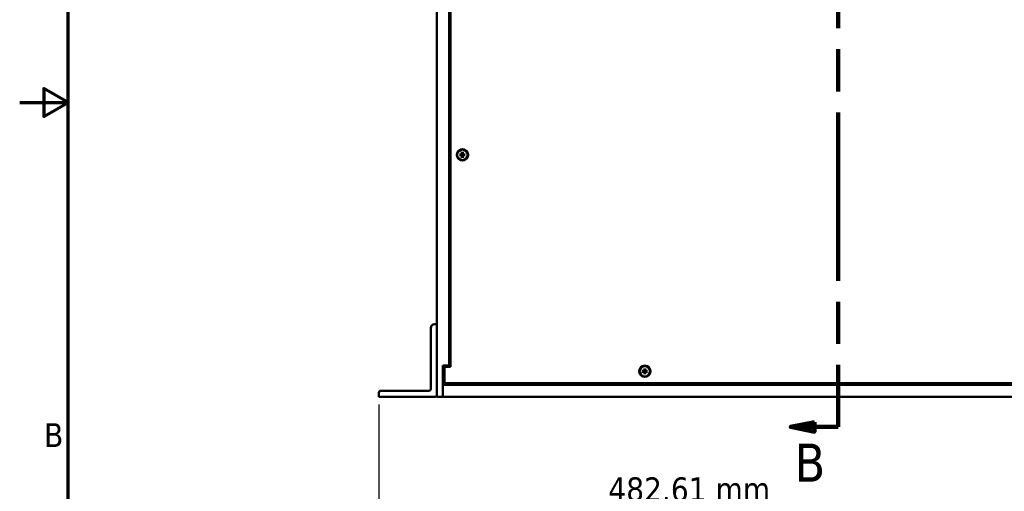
# Model space of a CAD drawing. Header units: millimetres. Extents: x 6 to 2153, y 38 to 1359.
# Tile 2 of 22: x 6 to 524, y 494 to 742. Entities that reach past the tile are written whole.
import ezdxf

# ---------------------------------------------------------------- set-up
doc = ezdxf.new("R2010")
doc.units = ezdxf.units.MM
doc.header["$LTSCALE"] = 2.5
doc.linetypes.add('DOUBLE_DASH_CHAIN', pattern=[1.2403, 0.6614, -0.0827, 0.1654, -0.0827, 0.1654, -0.0827])
for name, color, linetype, lineweight in [('Border (ANSI)', 7, 'Continuous', 70), ('Dimension (ANSI)', 7, 'Continuous', 25), ('Section Line (ANSI)', 7, 'DOUBLE_DASH_CHAIN', 100), ('Visible (ANSI)', 7, 'Continuous', 50)]:
    doc.layers.add(name, color=color, linetype=linetype, lineweight=lineweight)
doc.styles.add('Label Text (ANSI)', font='tahoma.ttf')
doc.styles.add('Note Text (ANSI)', font='tahoma.ttf')
doc.dimstyles.new('Default - mm (ANSI)', dxfattribs={"dimscale": 2.5, "dimtxt": 5, "dimasz": 2.5, "dimexe": 3.175, "dimexo": 1.6002, "dimgap": 0.8, "dimtad": 0, "dimtih": 1, "dimtoh": 1, "dimrnd": 1e-08, "dimzin": 0, "dimdsep": 46, "dimtxsty": 'Note Text (ANSI)', "dimcen": 0.09, "dimdle": 10, "dimclrd": 256, "dimclre": 256, "dimclrt": 256, "dimadec": 1, "dimazin": 0, "dimtfac": 0.6096, "dimtofl": 0, "dimtmove": 0, "dimatfit": 3, "dimldrblk": 'Filled-1', "dimfxl": 1, "dimtolj": 1, "dimtzin": 0, "dimlwd": -1, "dimlwe": -1, "dimarcsym": 0})

# ---------------------------------------------------------------- blocks, each defined once
blk = doc.blocks.new('Borders Default Border')
at = {"layer": 'Border (ANSI)', "flags": 128}
for points in [[(12.7, 25.4), (12.7, 533.4), (850.9, 533.4), (850.9, 25.4), (12.7, 25.4)], [(2.54, 279.4), (12.7, 279.4), (7.62, 282.33), (7.62, 276.47), (12.7, 279.4)]]:
    blk.add_lwpolyline(points, dxfattribs=at)
at = {"layer": 'Border (ANSI)', "insert": (7.66, 207.05), "char_height": 5, "attachment_point": 7, "style": 'Note Text (ANSI)'}
blk.add_mtext('B', dxfattribs=at)
blk = doc.blocks.new('2dTransSection1')
at = {"layer": 'Section Line (ANSI)', "linetype": 'Continuous'}
for p, q in [((169.57, 410.82), (164.57, 409.82)), ((169.57, 409.82), (164.57, 409.82)), ((164.57, 409.82), (169.57, 408.82)), ((169.57, 408.82), (169.57, 410.82)), ((174.57, 409.82), (169.57, 409.82)), ((174.57, 409.82), (174.57, 396.81)), ((174.57, 224.28), (174.57, 211.27)), ((169.57, 212.27), (164.57, 211.27)), ((169.57, 211.27), (164.57, 211.27)), ((164.57, 211.27), (169.57, 210.27)), ((169.57, 210.27), (169.57, 212.27)), ((174.57, 211.27), (169.57, 211.27))]:
    blk.add_line(p, q, dxfattribs=at)
at = {"layer": 'Section Line (ANSI)', "linetype": 'DOUBLE_DASH_CHAIN', "ltscale": 21.370619}
blk.add_line((174.57, 409.82), (174.57, 211.27), dxfattribs=at)
at = {"layer": 'Section Line (ANSI)', "linetype": 'Continuous', "flags": 128}
for points in [[(169.57, 410.82), (164.57, 409.82), (169.57, 408.82), (169.57, 410.82)], [(169.57, 212.27), (164.57, 211.27), (169.57, 210.27), (169.57, 212.27)]]:
    blk.add_lwpolyline(points, dxfattribs=at)
at = {"layer": 'Section Line (ANSI)'}
for points in [[(169.57, 410.82), (164.57, 409.82), (169.57, 408.82), (169.57, 410.82)], [(169.57, 212.27), (164.57, 211.27), (169.57, 210.27), (169.57, 212.27)]]:
    blk.add_solid(points, dxfattribs=at)
at = {"layer": 'Section Line (ANSI)', "char_height": 8, "attachment_point": 7, "style": 'Label Text (ANSI)'}
for insert in [(165.38, 413.32), (165.38, 199.77)]:
    blk.add_mtext('B', dxfattribs=dict(at, insert=insert))
blk = doc.blocks.new('*D17')
at = {"layer": 'Defpoints', "color": 0, "transparency": 16777216}
for p in [(195.11, 543.98), (677.72, 543.98), (195.11, 483.9)]:
    blk.add_point(p, dxfattribs=at)
at = {"layer": 'Dimension (ANSI)', "transparency": 16777216}
for p, q in [((195.11, 539.98), (195.11, 475.97)), ((677.72, 539.98), (677.72, 475.97)), ((201.36, 483.9), (308.5, 483.9)), ((671.47, 483.9), (403.18, 483.9))]:
    blk.add_line(p, q, dxfattribs=at)
for points in [[(201.36, 484.95), (201.36, 482.86), (195.11, 483.9)], [(671.47, 484.95), (671.47, 482.86), (677.72, 483.9)]]:
    blk.add_solid(points, dxfattribs=at)
at = {"layer": 'Dimension (ANSI)', "transparency": 16777216, "insert": (355.84, 483.9), "char_height": 12.5, "attachment_point": 5, "style": 'Note Text (ANSI)'}
blk.add_mtext('\\A1; 482.61 mm\\P[19.000 in]', dxfattribs=at)
blk = doc.blocks.new('Filled-1')
at = {"color": 0}
for p, q in [((0, 0), (-1, 0.333)), ((-1, 0.333), (-1, -0.333)), ((-1, 0), (0, 0)), ((-1, -0.333), (0, 0))]:
    blk.add_line(p, q, dxfattribs=at)
at = {"color": 0, "flags": 128}
blk.add_lwpolyline([(-1, -0.333), (0, 0), (-1, 0.333), (-1, -0.333)], dxfattribs=at)
at = {"color": 0}
blk.add_solid([(-1, -0.333), (0, 0), (-1, 0.333), (-1, -0.333)], dxfattribs=at)

msp = doc.modelspace()

# ---------------------------------------------------------------- linework, layer by layer
at = {"layer": 'Visible (ANSI)'}
for p, q in [((225.589, 582.081), (225.589, 1001.181)), ((231.939, 984.671), (231.939, 560.491)), ((232.689, 985.431), (232.689, 559.731)), ((237.489, 671.208), (238.544, 671.233)), ((237.489, 670.754), (238.544, 670.729)), ((238.762, 672.481), (238.737, 671.426)), ((238.762, 669.481), (238.737, 670.536)), ((239.216, 672.481), (239.241, 671.426)), ((239.216, 669.481), (239.241, 670.536)), ((240.489, 671.208), (239.434, 671.233)), ((240.489, 670.754), (239.434, 670.729)), ((222.414, 580.081), (222.414, 548.156)), ((225.589, 582.081), (224.414, 582.081)), ((225.589, 544.981), (225.589, 582.081)), ((222.343, 565.152), (222.343, 573.61)), ((222.343, 573.61), (222.414, 573.61)), ((222.343, 565.152), (222.414, 565.152)), ((228.764, 560.491), (231.939, 560.491)), ((228.764, 543.981), (228.764, 560.491)), ((229.514, 559.731), (229.514, 551.081)), ((232.689, 559.731), (229.514, 559.731)), ((231.939, 560.491), (232.689, 560.491)), ((334.587, 558.881), (334.562, 557.826)), ((335.041, 558.881), (335.066, 557.826)), ((333.314, 557.608), (334.369, 557.633)), ((333.314, 557.154), (334.369, 557.129)), ((334.587, 555.881), (334.562, 556.936)), ((335.041, 555.881), (335.066, 556.936)), ((336.314, 557.608), (335.259, 557.633)), ((336.314, 557.154), (335.259, 557.129)), ((228.764, 551.601), (229.514, 551.601)), ((228.764, 550.331), (228.764, 543.981)), ((228.764, 550.331), (644.064, 550.331)), ((229.514, 551.081), (643.314, 551.081)), ((195.109, 546.156), (195.109, 543.981)), ((195.109, 543.981), (224.589, 543.981)), ((221.414, 547.156), (196.109, 547.156)), ((225.589, 543.981), (225.589, 544.981)), ((225.589, 543.981), (228.764, 543.981)), ((228.764, 543.981), (644.064, 543.981))]:
    msp.add_line(p, q, dxfattribs=at)
for centre, radius in [((238.989, 670.981), 3), ((238.989, 670.981), 2.715), ((334.814, 557.381), 3), ((334.814, 557.381), 2.715)]:
    msp.add_circle(centre, radius, dxfattribs=at)
for centre, radius, start, end in [((238.989, 670.981), 0.729, 162.39692, 197.60308), ((238.54, 671.43), 0.197, 271.34818, 358.65182), ((238.54, 670.531), 0.197, 1.34818, 88.65182), ((238.989, 670.981), 0.729, 72.39692, 107.60308), ((238.989, 670.981), 0.729, 252.39692, 287.60308), ((239.438, 671.43), 0.197, 181.34818, 268.65182), ((239.438, 670.531), 0.197, 91.34818, 178.65182), ((238.989, 670.981), 0.729, 342.39692, 17.60308), ((224.414, 580.081), 2, 90, 180), ((334.814, 557.381), 0.729, 162.39692, 197.60308), ((334.365, 557.83), 0.197, 271.34818, 358.65182), ((334.365, 556.931), 0.197, 1.34818, 88.65182), ((334.814, 557.381), 0.729, 72.39692, 107.60308), ((334.814, 557.381), 0.729, 252.39692, 287.60308), ((335.263, 557.83), 0.197, 181.34818, 268.65182), ((335.263, 556.931), 0.197, 91.34818, 178.65182), ((334.814, 557.381), 0.729, 342.39692, 17.60308), ((196.109, 546.156), 1, 90, 180), ((221.414, 548.156), 1, 270, 0), ((224.589, 544.981), 1, 270, 0)]:
    msp.add_arc(centre, radius, start, end, dxfattribs=at)
for points, knots in [([(237.489, 671.208), (237.5, 671.208), (237.514, 671.209), (237.535, 671.209), (237.547, 671.209), (237.561, 671.209), (237.568, 671.209), (237.572, 671.209)], [0.0136539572, 0.0136539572, 0.0136539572, 0.0136539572, 0.017108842, 0.017108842, 0.0205337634, 0.0205337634, 0.0232838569, 0.0232838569, 0.0232838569, 0.0232838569]), ([(237.572, 670.753), (237.568, 670.752), (237.561, 670.752), (237.547, 670.753), (237.535, 670.753), (237.514, 670.753), (237.5, 670.753), (237.489, 670.754)], [0.0312995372, 0.0312995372, 0.0312995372, 0.0312995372, 0.0340496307, 0.0340496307, 0.0374745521, 0.0374745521, 0.040929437, 0.040929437, 0.040929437, 0.040929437]), ([(238.765, 671.425), (238.764, 671.41), (238.763, 671.396), (238.756, 671.363), (238.749, 671.343), (238.728, 671.304), (238.714, 671.285), (238.684, 671.255), (238.666, 671.242), (238.627, 671.221), (238.606, 671.214), (238.574, 671.207), (238.559, 671.205), (238.545, 671.205)], [0.099544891, 0.099544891, 0.099544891, 0.099544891, 0.104028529, 0.104028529, 0.110376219, 0.110376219, 0.116723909, 0.116723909, 0.123071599, 0.123071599, 0.12941929, 0.12941929, 0.133902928, 0.133902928, 0.133902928, 0.133902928]), ([(238.545, 670.756), (238.559, 670.756), (238.574, 670.755), (238.606, 670.748), (238.627, 670.741), (238.666, 670.72), (238.684, 670.706), (238.714, 670.676), (238.728, 670.658), (238.749, 670.619), (238.756, 670.598), (238.763, 670.565), (238.764, 670.551), (238.765, 670.537)], [0.099544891, 0.099544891, 0.099544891, 0.099544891, 0.104028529, 0.104028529, 0.110376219, 0.110376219, 0.116723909, 0.116723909, 0.123071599, 0.123071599, 0.12941929, 0.12941929, 0.133902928, 0.133902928, 0.133902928, 0.133902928]), ([(238.761, 672.398), (238.761, 672.402), (238.761, 672.408), (238.761, 672.423), (238.761, 672.435), (238.761, 672.456), (238.761, 672.469), (238.762, 672.481)], [0.0312995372, 0.0312995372, 0.0312995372, 0.0312995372, 0.0340496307, 0.0340496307, 0.0374745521, 0.0374745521, 0.040929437, 0.040929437, 0.040929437, 0.040929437]), ([(238.762, 669.481), (238.761, 669.492), (238.761, 669.506), (238.761, 669.527), (238.761, 669.539), (238.761, 669.553), (238.761, 669.559), (238.761, 669.564)], [0.0136539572, 0.0136539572, 0.0136539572, 0.0136539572, 0.017108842, 0.017108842, 0.0205337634, 0.0205337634, 0.0232838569, 0.0232838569, 0.0232838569, 0.0232838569]), ([(239.433, 671.205), (239.419, 671.205), (239.404, 671.207), (239.371, 671.214), (239.351, 671.221), (239.312, 671.242), (239.294, 671.255), (239.264, 671.285), (239.25, 671.304), (239.229, 671.343), (239.222, 671.363), (239.215, 671.396), (239.213, 671.41), (239.213, 671.425)], [0.099544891, 0.099544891, 0.099544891, 0.099544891, 0.104028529, 0.104028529, 0.110376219, 0.110376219, 0.116723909, 0.116723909, 0.123071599, 0.123071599, 0.12941929, 0.12941929, 0.133902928, 0.133902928, 0.133902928, 0.133902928]), ([(239.213, 670.537), (239.213, 670.551), (239.215, 670.565), (239.222, 670.598), (239.229, 670.619), (239.25, 670.658), (239.264, 670.676), (239.294, 670.706), (239.312, 670.72), (239.351, 670.741), (239.371, 670.748), (239.404, 670.755), (239.419, 670.756), (239.433, 670.756)], [0.099544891, 0.099544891, 0.099544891, 0.099544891, 0.104028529, 0.104028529, 0.110376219, 0.110376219, 0.116723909, 0.116723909, 0.123071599, 0.123071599, 0.12941929, 0.12941929, 0.133902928, 0.133902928, 0.133902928, 0.133902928]), ([(239.216, 672.481), (239.216, 672.469), (239.217, 672.456), (239.217, 672.435), (239.217, 672.423), (239.217, 672.408), (239.217, 672.402), (239.217, 672.398)], [0.0136539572, 0.0136539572, 0.0136539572, 0.0136539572, 0.017108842, 0.017108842, 0.0205337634, 0.0205337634, 0.0232838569, 0.0232838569, 0.0232838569, 0.0232838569]), ([(239.217, 669.564), (239.217, 669.559), (239.217, 669.553), (239.217, 669.539), (239.217, 669.527), (239.217, 669.506), (239.216, 669.492), (239.216, 669.481)], [0.0312995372, 0.0312995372, 0.0312995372, 0.0312995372, 0.0340496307, 0.0340496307, 0.0374745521, 0.0374745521, 0.040929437, 0.040929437, 0.040929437, 0.040929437]), ([(240.406, 671.209), (240.41, 671.209), (240.417, 671.209), (240.431, 671.209), (240.443, 671.209), (240.464, 671.209), (240.477, 671.208), (240.489, 671.208)], [0.0312995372, 0.0312995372, 0.0312995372, 0.0312995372, 0.0340496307, 0.0340496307, 0.0374745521, 0.0374745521, 0.040929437, 0.040929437, 0.040929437, 0.040929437]), ([(240.489, 670.754), (240.477, 670.753), (240.464, 670.753), (240.443, 670.753), (240.431, 670.753), (240.417, 670.752), (240.41, 670.752), (240.406, 670.753)], [0.0136539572, 0.0136539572, 0.0136539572, 0.0136539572, 0.017108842, 0.017108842, 0.0205337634, 0.0205337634, 0.0232838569, 0.0232838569, 0.0232838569, 0.0232838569]), ([(334.586, 558.798), (334.586, 558.802), (334.586, 558.808), (334.586, 558.823), (334.586, 558.835), (334.586, 558.856), (334.586, 558.869), (334.587, 558.881)], [0.0312995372, 0.0312995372, 0.0312995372, 0.0312995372, 0.0340496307, 0.0340496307, 0.0374745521, 0.0374745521, 0.040929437, 0.040929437, 0.040929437, 0.040929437]), ([(335.041, 558.881), (335.041, 558.869), (335.042, 558.856), (335.042, 558.835), (335.042, 558.823), (335.042, 558.808), (335.042, 558.802), (335.042, 558.798)], [0.0136539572, 0.0136539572, 0.0136539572, 0.0136539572, 0.017108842, 0.017108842, 0.0205337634, 0.0205337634, 0.0232838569, 0.0232838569, 0.0232838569, 0.0232838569]), ([(333.314, 557.608), (333.325, 557.608), (333.339, 557.609), (333.36, 557.609), (333.372, 557.609), (333.386, 557.609), (333.393, 557.609), (333.397, 557.609)], [0.0136539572, 0.0136539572, 0.0136539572, 0.0136539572, 0.017108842, 0.017108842, 0.0205337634, 0.0205337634, 0.0232838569, 0.0232838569, 0.0232838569, 0.0232838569]), ([(333.397, 557.153), (333.393, 557.152), (333.386, 557.152), (333.372, 557.153), (333.36, 557.153), (333.339, 557.153), (333.325, 557.153), (333.314, 557.154)], [0.0312995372, 0.0312995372, 0.0312995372, 0.0312995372, 0.0340496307, 0.0340496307, 0.0374745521, 0.0374745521, 0.040929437, 0.040929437, 0.040929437, 0.040929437]), ([(334.59, 557.825), (334.589, 557.81), (334.588, 557.796), (334.581, 557.763), (334.574, 557.743), (334.553, 557.704), (334.539, 557.685), (334.509, 557.655), (334.491, 557.642), (334.452, 557.621), (334.431, 557.614), (334.399, 557.607), (334.384, 557.605), (334.37, 557.605)], [0.099544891, 0.099544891, 0.099544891, 0.099544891, 0.104028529, 0.104028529, 0.110376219, 0.110376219, 0.116723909, 0.116723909, 0.123071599, 0.123071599, 0.12941929, 0.12941929, 0.133902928, 0.133902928, 0.133902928, 0.133902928]), ([(334.37, 557.156), (334.384, 557.156), (334.399, 557.155), (334.431, 557.148), (334.452, 557.141), (334.491, 557.12), (334.509, 557.106), (334.539, 557.076), (334.553, 557.058), (334.574, 557.019), (334.581, 556.998), (334.588, 556.965), (334.589, 556.951), (334.59, 556.937)], [0.099544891, 0.099544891, 0.099544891, 0.099544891, 0.104028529, 0.104028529, 0.110376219, 0.110376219, 0.116723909, 0.116723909, 0.123071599, 0.123071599, 0.12941929, 0.12941929, 0.133902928, 0.133902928, 0.133902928, 0.133902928]), ([(334.587, 555.881), (334.586, 555.892), (334.586, 555.906), (334.586, 555.927), (334.586, 555.939), (334.586, 555.953), (334.586, 555.959), (334.586, 555.964)], [0.0136539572, 0.0136539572, 0.0136539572, 0.0136539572, 0.017108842, 0.017108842, 0.0205337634, 0.0205337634, 0.0232838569, 0.0232838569, 0.0232838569, 0.0232838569]), ([(335.258, 557.605), (335.244, 557.605), (335.229, 557.607), (335.196, 557.614), (335.176, 557.621), (335.137, 557.642), (335.119, 557.655), (335.089, 557.685), (335.075, 557.704), (335.054, 557.743), (335.047, 557.763), (335.04, 557.796), (335.038, 557.81), (335.038, 557.825)], [0.099544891, 0.099544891, 0.099544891, 0.099544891, 0.104028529, 0.104028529, 0.110376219, 0.110376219, 0.116723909, 0.116723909, 0.123071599, 0.123071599, 0.12941929, 0.12941929, 0.133902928, 0.133902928, 0.133902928, 0.133902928]), ([(335.038, 556.937), (335.038, 556.951), (335.04, 556.965), (335.047, 556.998), (335.054, 557.019), (335.075, 557.058), (335.089, 557.076), (335.119, 557.106), (335.137, 557.12), (335.176, 557.141), (335.196, 557.148), (335.229, 557.155), (335.244, 557.156), (335.258, 557.156)], [0.099544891, 0.099544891, 0.099544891, 0.099544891, 0.104028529, 0.104028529, 0.110376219, 0.110376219, 0.116723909, 0.116723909, 0.123071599, 0.123071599, 0.12941929, 0.12941929, 0.133902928, 0.133902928, 0.133902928, 0.133902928]), ([(335.042, 555.964), (335.042, 555.959), (335.042, 555.953), (335.042, 555.939), (335.042, 555.927), (335.042, 555.906), (335.041, 555.892), (335.041, 555.881)], [0.0312995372, 0.0312995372, 0.0312995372, 0.0312995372, 0.0340496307, 0.0340496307, 0.0374745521, 0.0374745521, 0.040929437, 0.040929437, 0.040929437, 0.040929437]), ([(336.231, 557.609), (336.235, 557.609), (336.242, 557.609), (336.256, 557.609), (336.268, 557.609), (336.289, 557.609), (336.302, 557.608), (336.314, 557.608)], [0.0312995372, 0.0312995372, 0.0312995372, 0.0312995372, 0.0340496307, 0.0340496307, 0.0374745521, 0.0374745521, 0.040929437, 0.040929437, 0.040929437, 0.040929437]), ([(336.314, 557.154), (336.302, 557.153), (336.289, 557.153), (336.268, 557.153), (336.256, 557.153), (336.242, 557.152), (336.235, 557.152), (336.231, 557.153)], [0.0136539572, 0.0136539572, 0.0136539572, 0.0136539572, 0.017108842, 0.017108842, 0.0205337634, 0.0205337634, 0.0232838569, 0.0232838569, 0.0232838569, 0.0232838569])]:
    msp.add_open_spline(points, degree=3, knots=knots, dxfattribs=at)
for points, weights in [([(238.294, 671.201), (238.051, 671.204), (237.572, 671.209)], [1, 1.06325247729, 1.00306837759]), ([(237.572, 670.753), (238.051, 670.758), (238.294, 670.76)], [1.00306837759, 1.06325247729, 1]), ([(238.545, 671.205), (238.443, 671.204), (238.294, 671.201)], [1.31963834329, 1.17380284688, 1]), ([(238.294, 670.76), (238.443, 670.758), (238.545, 670.756)], [1, 1.17380284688, 1.31963834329]), ([(238.761, 672.398), (238.766, 671.918), (238.768, 671.676)], [1.00306837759, 1.06325247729, 1]), ([(238.768, 670.286), (238.766, 670.043), (238.761, 669.564)], [1, 1.06325247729, 1.00306837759]), ([(238.768, 671.676), (238.766, 671.527), (238.765, 671.425)], [1, 1.17380284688, 1.31963834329]), ([(238.765, 670.537), (238.766, 670.435), (238.768, 670.286)], [1.31963834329, 1.17380284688, 1]), ([(239.21, 671.676), (239.212, 671.918), (239.217, 672.398)], [1, 1.06325247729, 1.00306837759]), ([(239.213, 671.425), (239.212, 671.527), (239.21, 671.676)], [1.31963834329, 1.17380284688, 1]), ([(239.21, 670.286), (239.212, 670.435), (239.213, 670.537)], [1, 1.17380284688, 1.31963834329]), ([(239.217, 669.564), (239.212, 670.043), (239.21, 670.286)], [1.00306837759, 1.06325247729, 1]), ([(239.684, 671.201), (239.535, 671.204), (239.433, 671.205)], [1, 1.17380284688, 1.31963834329]), ([(239.433, 670.756), (239.535, 670.758), (239.684, 670.76)], [1.31963834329, 1.17380284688, 1]), ([(240.406, 671.209), (239.927, 671.204), (239.684, 671.201)], [1.00306837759, 1.06325247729, 1]), ([(239.684, 670.76), (239.927, 670.758), (240.406, 670.753)], [1, 1.06325247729, 1.00306837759]), ([(334.586, 558.798), (334.591, 558.318), (334.593, 558.076)], [1.00306837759, 1.06325247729, 1]), ([(335.035, 558.076), (335.037, 558.318), (335.042, 558.798)], [1, 1.06325247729, 1.00306837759]), ([(334.119, 557.601), (333.876, 557.604), (333.397, 557.609)], [1, 1.06325247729, 1.00306837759]), ([(333.397, 557.153), (333.876, 557.158), (334.119, 557.16)], [1.00306837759, 1.06325247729, 1]), ([(334.37, 557.605), (334.268, 557.604), (334.119, 557.601)], [1.31963834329, 1.17380284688, 1]), ([(334.119, 557.16), (334.268, 557.158), (334.37, 557.156)], [1, 1.17380284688, 1.31963834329]), ([(334.593, 556.686), (334.591, 556.443), (334.586, 555.964)], [1, 1.06325247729, 1.00306837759]), ([(334.593, 558.076), (334.591, 557.927), (334.59, 557.825)], [1, 1.17380284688, 1.31963834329]), ([(334.59, 556.937), (334.591, 556.835), (334.593, 556.686)], [1.31963834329, 1.17380284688, 1]), ([(335.038, 557.825), (335.037, 557.927), (335.035, 558.076)], [1.31963834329, 1.17380284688, 1]), ([(335.035, 556.686), (335.037, 556.835), (335.038, 556.937)], [1, 1.17380284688, 1.31963834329]), ([(335.042, 555.964), (335.037, 556.443), (335.035, 556.686)], [1.00306837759, 1.06325247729, 1]), ([(335.509, 557.601), (335.36, 557.604), (335.258, 557.605)], [1, 1.17380284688, 1.31963834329]), ([(335.258, 557.156), (335.36, 557.158), (335.509, 557.16)], [1.31963834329, 1.17380284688, 1]), ([(336.231, 557.609), (335.752, 557.604), (335.509, 557.601)], [1.00306837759, 1.06325247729, 1]), ([(335.509, 557.16), (335.752, 557.158), (336.231, 557.153)], [1, 1.06325247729, 1.00306837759])]:
    msp.add_rational_spline(points, weights, degree=2, dxfattribs=at)

# ---------------------------------------------------------------- block references
at = {"xscale": 2.5, "yscale": 2.5, "zscale": 2.5}
msp.add_blockref('Borders Default Border', (0, 0), dxfattribs=at)
at = {"layer": 'Section Line (ANSI)', "xscale": 2.5, "yscale": 2.5, "zscale": 2.5}
msp.add_blockref('2dTransSection1', (0, 0), dxfattribs=at)

# ---------------------------------------------------------------- dimensions: what is measured, and where the dimension line sits
at = {"layer": 'Dimension (ANSI)'}
dim = msp.add_linear_dim(base=(195.109, 483.904), p1=(677.719, 543.981), p2=(195.109, 543.981), angle=180, text=' <> mm\\X[19.000 in]', dimstyle='Default - mm (ANSI)', override={"dimtih": 0, "dimtoh": 0, "dimdec": 2, "dimpost": '', "dimtp": 0, "dimtm": 0, "dimtdec": 2, "dimatfit": 1}, dxfattribs=at)
dim.commit()
dim.dimension.update_dxf_attribs({"geometry": '*D17', "text_midpoint": (355.84, 483.904), "dimtype": 160})

doc.saveas('drawing.dxf')
